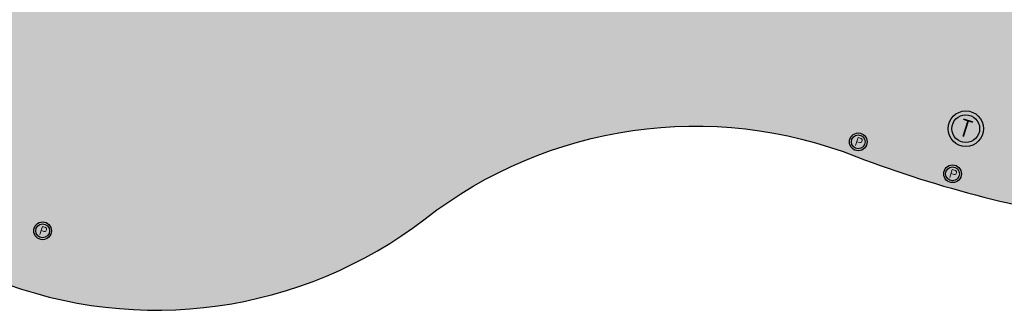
# Model space of a CAD drawing. Header units: feet. Extents: x 1609737 to 1611449, y 574802 to 575794.
# Tile 64 of 256: x 1610399 to 1610510, y 575026 to 575059. Entities that reach past the tile are written whole.
import ezdxf
from ezdxf.enums import TextEntityAlignment as Align

# ---------------------------------------------------------------- set-up
doc = ezdxf.new("R2010")
doc.units = ezdxf.units.FT
doc.header["$MEASUREMENT"] = 0
for name, color, linetype in [('C-GROUTED-BLDR-HTCH-SINGLE', 79, 'Continuous'), ('C-SHRUB-WELL', 4, 'Continuous'), ('C-TREE WELL', 1, 'Continuous')]:
    doc.layers.add(name, color=color, linetype=linetype)
doc.styles.add('SHR', font='SIMPLEX', dxfattribs={"height": 0.75})

# ---------------------------------------------------------------- blocks, each defined once
blk = doc.blocks.new('_SHRUBWELL')
at = {"layer": 'C-SHRUB-WELL', "linetype": 'ByBlock', "lineweight": -2}
for radius in [0.08000000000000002, 0.0625]:
    blk.add_circle((0, 0), radius, dxfattribs=at)
at = {"layer": 'C-SHRUB-WELL', "linetype": 'ByBlock', "lineweight": -2, "style": 'SHR'}
blk.add_text('P', height=0.07500000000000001, rotation=342.7900000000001, dxfattribs=at).set_placement((-0.004515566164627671, -0.03891056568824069), align=Align.CENTER)
blk = doc.blocks.new('_TREEWELL')
at = {"layer": 'C-TREE WELL', "linetype": 'ByBlock', "lineweight": -2}
for radius in [0.08000000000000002, 0.0625]:
    blk.add_circle((0, 0), radius, dxfattribs=at)
at = {"layer": 'C-TREE WELL', "linetype": 'ByBlock', "lineweight": -2, "style": 'SHR'}
blk.add_text('T', height=0.07500000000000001, rotation=342.7900000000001, dxfattribs=at).set_placement((-0.01157112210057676, -0.03568765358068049), align=Align.CENTER)

msp = doc.modelspace()

# ---------------------------------------------------------------- hatches: boundary and pattern name
at = {"layer": 'C-GROUTED-BLDR-HTCH-SINGLE'}
h = msp.add_hatch(color=256, dxfattribs=at)
h.dxf.hatch_style = 1
edge = h.paths.add_edge_path()
edge.add_arc((1610346.798689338, 574967.6627427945), 126.8649867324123, 71.28505858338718, 88.50538841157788, ccw=False)
edge.add_arc((1610346.827493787, 574966.8597696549), 127.6165798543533, 65.85690705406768, 71.41298022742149, ccw=False)
edge.add_arc((1610404.7424691, 575080.043137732), 6.586764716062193, 150.232757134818, 192.3781952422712)
edge.add_arc((1610384.063225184, 575073.5679704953), 15.11863200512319, -18.604933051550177, 19.56635503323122, ccw=False)
edge.add_arc((1610416.513828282, 575060.92329932), 19.73778720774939, 156.6556931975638, 184.9380587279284)
edge.add_arc((1610380.29010607, 575056.0200681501), 16.86635743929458, -23.431948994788, 10.951468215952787, ccw=False)
edge.add_arc((1610404.150345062, 575043.2004725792), 10.37631145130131, 143.9079133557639, 198.3481587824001)
edge.add_arc((1610383.350808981, 575032.3549064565), 13.31777413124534, -11.562052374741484, 34.68779327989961, ccw=False)
edge.add_arc((1610414.662779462, 575075.9827910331), 49.76963084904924, 248.470540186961, 307.5616870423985)
edge.add_arc((1610475.45377047, 574997.3922403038), 49.58879759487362, 68.46665870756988, 127.88389707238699, ccw=False)
edge.add_arc((1610541.152820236, 575168.45085079), 133.6554409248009, 249.1835495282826, 262.0771957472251)
edge.add_arc((1610538.620285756, 575053.3600420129), 23.48207888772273, 169.698739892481, 227.4135499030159, ccw=False)
edge.add_arc((1610504.766698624, 575062.5365908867), 11.84640154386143, 335.1552628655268, 392.3913042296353)
edge.add_arc((1610525.659987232, 575075.0338984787), 12.50724317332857, 155.5736846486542, 209.4597175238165, ccw=False)
edge.add_arc((1610505.763914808, 575085.634325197), 10.09250994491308, 327.4616461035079, 366.1857299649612)
edge.add_arc((1610550.370748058, 575153.6818102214), 75.35873958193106, 242.691587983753, 274.296040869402)
edge.add_arc((1610562.194032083, 575081.4931232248), 6.849925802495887, 198.0715154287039, 205.5866701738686, ccw=False)
edge.add_arc((1610561.881980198, 575081.3913006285), 6.521681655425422, 145.8833785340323, 198.0715154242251, ccw=False)
edge.add_arc((1610554.68458593, 575086.2673485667), 2.171898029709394, 325.8833785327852, 440.5424989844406)
edge.add_arc((1610556.009493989, 575094.2209239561), 5.891273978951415, 222.7830371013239, 260.5424989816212, ccw=False)
edge.add_arc((1610554.185066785, 575092.5324888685), 3.405444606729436, 183.5019517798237, 222.78303710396, ccw=False)
edge.add_arc((1610550.370748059, 575153.6818102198), 61.35873958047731, 238.08154091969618, 270.3877407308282, ccw=False)
edge.add_arc((1610468.690325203, 574991.0261166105), 121.0420992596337, 65.99633416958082, 89.05759905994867)
edge.add_line((1610470.681135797, 575112.0518430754), (1610470.678386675, 575112.0331643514))
edge.add_line((1610470.678386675, 575112.0331643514), (1610468.827942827, 575112.0681376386))
edge.add_arc((1610459.13518586, 575115.8351432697), 10.39903212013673, 322.58159602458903, 338.76181796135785, ccw=False)
edge.add_arc((1610460.132572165, 575114.6197738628), 8.875664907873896, 320.9584175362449, 324.9011775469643, ccw=False)
edge.add_arc((1610460.844486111, 575114.0424213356), 7.959063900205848, 302.28112678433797, 320.95841752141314, ccw=False)
edge.add_arc((1610451.738392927, 575127.4486950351), 24.16256683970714, 284.0200303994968, 303.55861885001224, ccw=False)
edge.add_line((1610457.592042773, 575104.0059046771), (1610457.595383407, 575103.920069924))
edge.add_line((1610457.595383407, 575103.920069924), (1610460.480929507, 575102.1277901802))
edge.add_line((1610460.480929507, 575102.1277901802), (1610461.388454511, 575099.1460253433))
edge.add_line((1610461.388454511, 575099.1460253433), (1610461.932838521, 575097.8547054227))
edge.add_line((1610461.932838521, 575097.8547054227), (1610458.962926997, 575097.6253133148))
edge.add_arc((1610444.286277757, 575111.6052103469), 20.26922677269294, 252.9107273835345, 316.3928090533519, ccw=False)
edge.add_arc((1610435.269657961, 575078.1270833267), 14.43202019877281, 77.7576186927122, 164.2463266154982)
edge.add_line((1610421.379735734, 575082.0454079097), (1610416.758092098, 575089.705494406))
edge.add_line((1610416.758092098, 575089.705494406), (1610416.405233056, 575088.5733883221))
edge.add_line((1610416.405233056, 575088.5733883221), (1610415.439970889, 575086.9513317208))
edge.add_line((1610415.439970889, 575086.9513317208), (1610414.124019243, 575085.5981613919))
edge.add_line((1610414.124019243, 575085.5981613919), (1610412.543465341, 575084.5947602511))
edge.add_line((1610412.543465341, 575084.5947602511), (1610410.774099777, 575083.9829514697))
edge.add_line((1610410.774099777, 575083.9829514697), (1610408.911330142, 575083.7957249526))
edge.add_line((1610408.911330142, 575083.7957249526), (1610407.58607858, 575083.9271950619))
edge.add_line((1610407.58607858, 575083.9271950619), (1610401.745635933, 575086.6712269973))
edge.add_arc((1610345.586171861, 574961.0911944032), 137.5653662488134, 65.90577864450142, 85.80491363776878)
edge.add_arc((1610353.002017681, 575098.637514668), 2.670401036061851, 275.9515570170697, 352.4790479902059, ccw=False)
edge.add_arc((1610357.443323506, 575072.4608215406), 23.88650330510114, 100.0403631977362, 104.5996252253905)
edge.add_arc((1610352.062700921, 575093.4672650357), 2.203844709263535, 106.8896556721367, 152.5093626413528)

# ---------------------------------------------------------------- linework, layer by layer
msp.add_lwpolyline([(1610350.107700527, 575094.484567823, -0.07527958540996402), (1610387.504587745, 575087.8199510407, -0.02424769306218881), (1610399.024831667, 575083.313319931, 0.1859955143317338), (1610398.308820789, 575078.6311749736, -0.1681110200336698), (1610398.391771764, 575068.7445083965, 0.1240353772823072), (1610396.849301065, 575059.224295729, -0.1511617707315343), (1610395.765546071, 575049.3129994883, 0.2421113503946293), (1610394.301552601, 575039.9341097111, -0.2045878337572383), (1610396.398341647, 575029.6856370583, 0.2637033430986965), (1610445.003104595, 575036.53053095, -0.2652257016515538), (1610493.654971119, 575043.5199450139, 0.05631857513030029), (1610522.729919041, 575036.0711937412, -0.2572904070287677)], format="xyb", dxfattribs=at)

# ---------------------------------------------------------------- block references
at = {"layer": 'C-SHRUB-WELL', "xscale": 12.50000000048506, "yscale": 12.50000000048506, "zscale": 1.041666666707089}
for p in [(1610493.836791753, 575045.2041503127), (1610504.472104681, 575041.6008806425), (1610401.84423181, 575035.1683067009)]:
    msp.add_blockref('_SHRUBWELL', p, dxfattribs=at)
at = {"layer": 'C-TREE WELL', "xscale": 24.99871516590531, "yscale": 24.99871516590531, "zscale": 1.041613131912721}
msp.add_blockref('_TREEWELL', (1610505.958896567, 575046.6901104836), dxfattribs=at)

doc.saveas('drawing.dxf')
